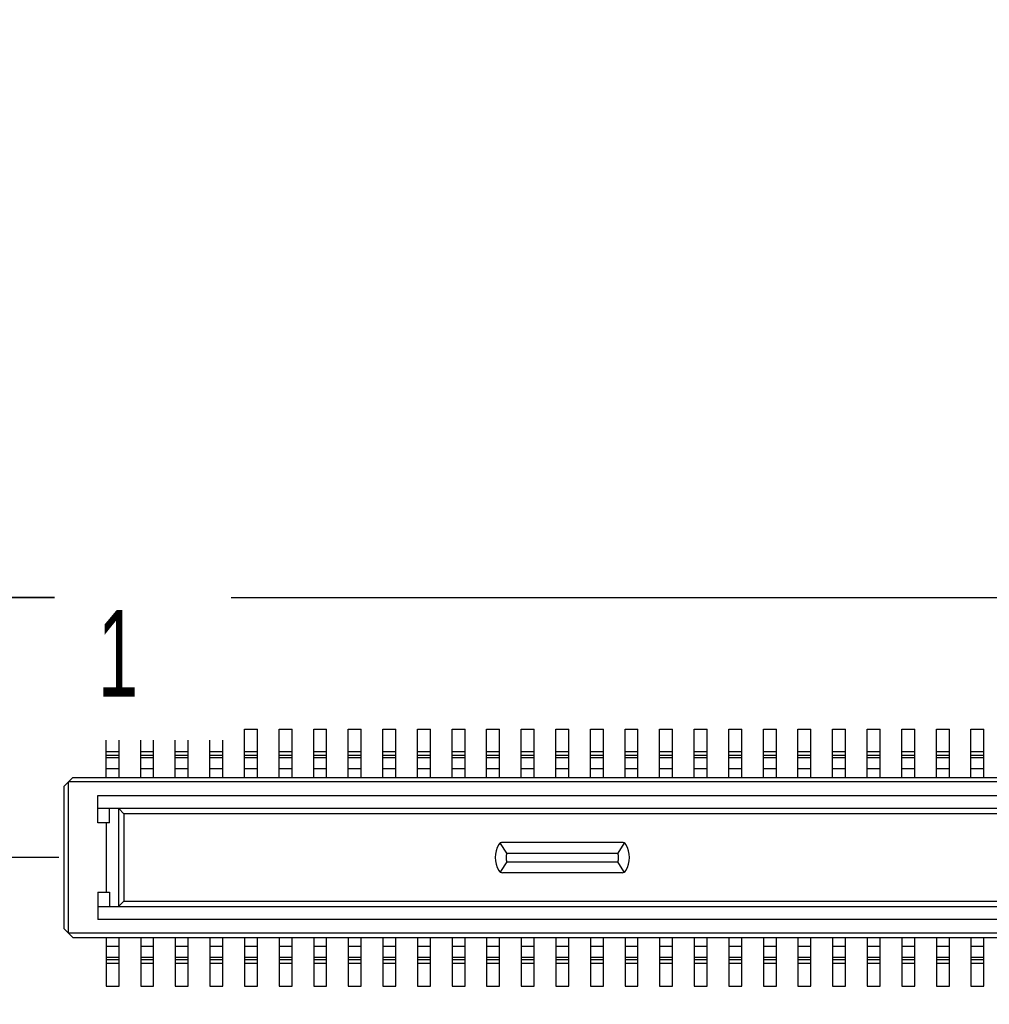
# Model space of a CAD drawing. Header units: millimetres. Extents: x -47 to 199, y -56 to 203.
# Tile 78 of 157: x 122 to 133, y 45 to 56. Entities that reach past the tile are written whole.
import ezdxf

# ---------------------------------------------------------------- set-up
doc = ezdxf.new("R2010")
doc.units = ezdxf.units.MM
doc.header["$LTSCALE"] = 1.21
doc.header["$MEASUREMENT"] = 0
doc.header["$PDMODE"] = 3
doc.header["$PDSIZE"] = 0.3125
doc.layers.get('0').update_dxf_attribs({"linetype": 'CONTINUOUS'})
doc.layers.get('DEFPOINTS').update_dxf_attribs({"linetype": 'CONTINUOUS'})
doc.layers.add('____-____46_DXF_FORMAT', color=7, linetype='CONTINUOUS')
doc.layers.add('Dim', color=3, linetype='CONTINUOUS', lineweight=25)
doc.styles.get("Standard").update_dxf_attribs({"font": 'txt', "width": 0.8})
doc.styles.add('TEXTSTYLE_3', font='simsun.ttc', dxfattribs={"width": 0.6})
doc.dimstyles.get("Standard").update_dxf_attribs({"dimtxt": 0.15625, "dimasz": 0.1875, "dimexe": 0.125, "dimexo": 0.0625, "dimgap": 0.09, "dimtad": 0, "dimtih": 1, "dimtoh": 1, "dimzin": 4, "dimdsep": 46, "dimtxsty": 'Standard', "dimblk": '_FILLED', "dimblk1": '_FILLED', "dimblk2": '_FILLED', "dimcen": 0.09, "dimazin": 1, "dimtp": 0.01, "dimtm": 0.01, "dimtfac": 1, "dimtofl": 0, "dimtmove": 0, "dimatfit": 3, "dimldrblk": '_FILLED', "dimfxl": 1, "dimtolj": 1, "dimtzin": 4, "dimarcsym": 0})

# ---------------------------------------------------------------- blocks, each defined once
blk = doc.blocks.new('_FILLED')
at = {"color": 0, "linetype": 'ByBlock'}
blk.add_solid([(0, 0), (-1, 0.1667), (-1, -0.1667)], dxfattribs=at)
blk = doc.blocks.new('*D13')
at = {"color": 0, "linetype": 'ByBlock', "lineweight": -2}
for p, q in [((122.239, 46.589), (119.726, 46.589)), ((119.851, 46.589), (119.851, 31.879)), ((119.851, 12.589), (119.851, 27.299)), ((122.289, 12.589), (119.726, 12.589))]:
    blk.add_line(p, q, dxfattribs=at)
at = {"layer": 'DEFPOINTS', "color": 0, "linetype": 'ByBlock'}
for p in [(122.302, 46.589), (122.352, 12.589)]:
    blk.add_point(p, dxfattribs=at)
at = {"color": 0, "linetype": 'ByBlock', "lineweight": -2, "xscale": 1.5, "yscale": 1.5, "zscale": 1.5}
for p, rotation in [((119.851, 46.589), 90), ((119.851, 12.589), 270)]:
    blk.add_blockref('_FILLED', p, dxfattribs=dict(at, rotation=rotation))
at = {"color": 0, "linetype": 'ByBlock', "lineweight": -2, "insert": (119.851, 29.589), "char_height": 1.5, "attachment_point": 5, "rotation": 90}
blk.add_mtext('\\A1;34.00', dxfattribs=at)
blk = doc.blocks.new('*D15')
at = {"color": 0, "linetype": 'ByBlock', "lineweight": -2}
for p, q in [((119.851, 49.594), (119.851, 52.594)), ((122.239, 49.594), (119.726, 49.594)), ((122.239, 46.589), (119.726, 46.589)), ((119.851, 46.589), (119.851, 43.589))]:
    blk.add_line(p, q, dxfattribs=at)
at = {"layer": 'DEFPOINTS', "color": 0, "linetype": 'ByBlock'}
for p in [(122.302, 49.594), (122.302, 46.589)]:
    blk.add_point(p, dxfattribs=at)
at = {"color": 0, "linetype": 'ByBlock', "lineweight": -2, "xscale": 1.5, "yscale": 1.5, "zscale": 1.5}
for p, rotation in [((119.851, 49.594), 270), ((119.851, 46.589), 90)]:
    blk.add_blockref('_FILLED', p, dxfattribs=dict(at, rotation=rotation))
at = {"color": 0, "linetype": 'ByBlock', "lineweight": -2, "insert": (119.851, 54.284), "char_height": 1.5, "attachment_point": 5, "rotation": 90}
blk.add_mtext('\\A1;3.00', dxfattribs=at)

msp = doc.modelspace()

# ---------------------------------------------------------------- linework, layer by layer
at = {"color": 7, "linetype": 'Continuous'}
for p, q in [((106.052, 49.594), (155.052, 49.594)), ((122.787, 47.514), (122.787, 48.074)), ((122.787, 48.074), (122.937, 48.074)), ((122.937, 47.514), (122.937, 48.074)), ((123.187, 47.514), (123.187, 48.074)), ((123.187, 48.074), (123.337, 48.074)), ((123.337, 47.514), (123.337, 48.074)), ((123.587, 47.514), (123.587, 48.074)), ((123.587, 48.074), (123.737, 48.074)), ((123.737, 47.514), (123.737, 48.074)), ((123.987, 47.514), (123.987, 48.074)), ((123.987, 48.074), (124.137, 48.074)), ((124.137, 47.514), (124.137, 48.074)), ((124.387, 47.514), (124.387, 48.074)), ((124.387, 48.074), (124.537, 48.074)), ((124.537, 47.514), (124.537, 48.074)), ((124.787, 47.514), (124.787, 48.074)), ((124.787, 48.074), (124.937, 48.074)), ((124.937, 47.514), (124.937, 48.074)), ((125.187, 47.514), (125.187, 48.074)), ((125.187, 48.074), (125.337, 48.074)), ((125.337, 47.514), (125.337, 48.074)), ((125.587, 47.514), (125.587, 48.074)), ((125.587, 48.074), (125.737, 48.074)), ((125.737, 47.514), (125.737, 48.074)), ((125.987, 47.514), (125.987, 48.074)), ((125.987, 48.074), (126.137, 48.074)), ((126.137, 47.514), (126.137, 48.074)), ((126.387, 47.514), (126.387, 48.074)), ((126.387, 48.074), (126.537, 48.074)), ((126.537, 47.514), (126.537, 48.074)), ((126.787, 47.514), (126.787, 48.074)), ((126.787, 48.074), (126.937, 48.074)), ((126.937, 47.514), (126.937, 48.074)), ((127.187, 47.514), (127.187, 48.074)), ((127.187, 48.074), (127.337, 48.074)), ((127.337, 47.514), (127.337, 48.074)), ((127.587, 47.514), (127.587, 48.074)), ((127.587, 48.074), (127.737, 48.074)), ((127.737, 47.514), (127.737, 48.074)), ((127.987, 47.514), (127.987, 48.074)), ((127.987, 48.074), (128.137, 48.074)), ((128.137, 47.514), (128.137, 48.074)), ((128.387, 47.514), (128.387, 48.074)), ((128.387, 48.074), (128.537, 48.074)), ((128.537, 47.514), (128.537, 48.074)), ((128.787, 47.514), (128.787, 48.074)), ((128.787, 48.074), (128.937, 48.074)), ((128.937, 47.514), (128.937, 48.074)), ((129.187, 47.514), (129.187, 48.074)), ((129.187, 48.074), (129.337, 48.074)), ((129.337, 47.514), (129.337, 48.074)), ((129.587, 47.514), (129.587, 48.074)), ((129.587, 48.074), (129.737, 48.074)), ((129.737, 47.514), (129.737, 48.074)), ((129.987, 47.514), (129.987, 48.074)), ((129.987, 48.074), (130.137, 48.074)), ((130.137, 47.514), (130.137, 48.074)), ((130.387, 47.514), (130.387, 48.074)), ((130.387, 48.074), (130.537, 48.074)), ((130.537, 47.514), (130.537, 48.074)), ((130.787, 47.514), (130.787, 48.074)), ((130.787, 48.074), (130.937, 48.074)), ((130.937, 47.514), (130.937, 48.074)), ((131.187, 47.514), (131.187, 48.074)), ((131.187, 48.074), (131.337, 48.074)), ((131.337, 47.514), (131.337, 48.074)), ((131.587, 47.514), (131.587, 48.074)), ((131.587, 48.074), (131.737, 48.074)), ((131.737, 47.514), (131.737, 48.074)), ((131.987, 47.514), (131.987, 48.074)), ((131.987, 48.074), (132.137, 48.074)), ((132.137, 47.514), (132.137, 48.074)), ((132.387, 47.514), (132.387, 48.074)), ((132.387, 48.074), (132.537, 48.074)), ((132.537, 47.514), (132.537, 48.074)), ((132.787, 47.514), (132.787, 48.074)), ((132.787, 48.074), (132.937, 48.074)), ((132.937, 47.514), (132.937, 48.074)), ((122.787, 47.814), (122.937, 47.814)), ((123.187, 47.814), (123.337, 47.814)), ((123.587, 47.814), (123.737, 47.814)), ((123.987, 47.814), (124.137, 47.814)), ((124.387, 47.814), (124.537, 47.814)), ((124.787, 47.814), (124.937, 47.814)), ((125.187, 47.814), (125.337, 47.814)), ((125.587, 47.814), (125.737, 47.814)), ((125.987, 47.814), (126.137, 47.814)), ((126.387, 47.814), (126.537, 47.814)), ((126.787, 47.814), (126.937, 47.814)), ((127.187, 47.814), (127.337, 47.814)), ((127.587, 47.814), (127.737, 47.814)), ((127.987, 47.814), (128.137, 47.814)), ((128.387, 47.814), (128.537, 47.814)), ((128.787, 47.814), (128.937, 47.814)), ((129.187, 47.814), (129.337, 47.814)), ((129.587, 47.814), (129.737, 47.814)), ((129.987, 47.814), (130.137, 47.814)), ((130.387, 47.814), (130.537, 47.814)), ((130.787, 47.814), (130.937, 47.814)), ((131.187, 47.814), (131.337, 47.814)), ((131.587, 47.814), (131.737, 47.814)), ((131.987, 47.814), (132.137, 47.814)), ((132.387, 47.814), (132.537, 47.814)), ((132.787, 47.814), (132.937, 47.814)), ((122.937, 47.77), (122.787, 47.77)), ((122.787, 47.747), (122.937, 47.747)), ((123.337, 47.77), (123.187, 47.77)), ((123.187, 47.747), (123.337, 47.747)), ((123.737, 47.77), (123.587, 47.77)), ((123.587, 47.747), (123.737, 47.747)), ((124.137, 47.77), (123.987, 47.77)), ((123.987, 47.747), (124.137, 47.747)), ((124.537, 47.77), (124.387, 47.77)), ((124.387, 47.747), (124.537, 47.747)), ((124.937, 47.77), (124.787, 47.77)), ((124.787, 47.747), (124.937, 47.747)), ((125.337, 47.77), (125.187, 47.77)), ((125.187, 47.747), (125.337, 47.747)), ((125.737, 47.77), (125.587, 47.77)), ((125.587, 47.747), (125.737, 47.747)), ((126.137, 47.77), (125.987, 47.77)), ((125.987, 47.747), (126.137, 47.747)), ((126.537, 47.77), (126.387, 47.77)), ((126.387, 47.747), (126.537, 47.747)), ((126.937, 47.77), (126.787, 47.77)), ((126.787, 47.747), (126.937, 47.747)), ((127.337, 47.77), (127.187, 47.77)), ((127.187, 47.747), (127.337, 47.747)), ((127.737, 47.77), (127.587, 47.77)), ((127.587, 47.747), (127.737, 47.747)), ((128.137, 47.77), (127.987, 47.77)), ((127.987, 47.747), (128.137, 47.747)), ((128.537, 47.77), (128.387, 47.77)), ((128.387, 47.747), (128.537, 47.747)), ((128.937, 47.77), (128.787, 47.77)), ((128.787, 47.747), (128.937, 47.747)), ((129.337, 47.77), (129.187, 47.77)), ((129.187, 47.747), (129.337, 47.747)), ((129.737, 47.77), (129.587, 47.77)), ((129.587, 47.747), (129.737, 47.747)), ((130.137, 47.77), (129.987, 47.77)), ((129.987, 47.747), (130.137, 47.747)), ((130.537, 47.77), (130.387, 47.77)), ((130.387, 47.747), (130.537, 47.747)), ((130.937, 47.77), (130.787, 47.77)), ((130.787, 47.747), (130.937, 47.747)), ((131.337, 47.77), (131.187, 47.77)), ((131.187, 47.747), (131.337, 47.747)), ((131.737, 47.77), (131.587, 47.77)), ((131.587, 47.747), (131.737, 47.747)), ((132.137, 47.77), (131.987, 47.77)), ((131.987, 47.747), (132.137, 47.747)), ((132.537, 47.77), (132.387, 47.77)), ((132.387, 47.747), (132.537, 47.747)), ((132.937, 47.77), (132.787, 47.77)), ((132.787, 47.747), (132.937, 47.747)), ((122.937, 47.614), (122.787, 47.614)), ((123.337, 47.614), (123.187, 47.614)), ((123.737, 47.614), (123.587, 47.614)), ((124.137, 47.614), (123.987, 47.614)), ((124.537, 47.614), (124.387, 47.614)), ((124.937, 47.614), (124.787, 47.614)), ((125.337, 47.614), (125.187, 47.614)), ((125.737, 47.614), (125.587, 47.614)), ((126.137, 47.614), (125.987, 47.614)), ((126.537, 47.614), (126.387, 47.614)), ((126.937, 47.614), (126.787, 47.614)), ((127.337, 47.614), (127.187, 47.614)), ((127.737, 47.614), (127.587, 47.614)), ((128.137, 47.614), (127.987, 47.614)), ((128.537, 47.614), (128.387, 47.614)), ((128.937, 47.614), (128.787, 47.614)), ((129.337, 47.614), (129.187, 47.614)), ((129.737, 47.614), (129.587, 47.614)), ((130.137, 47.614), (129.987, 47.614)), ((130.537, 47.614), (130.387, 47.614)), ((130.937, 47.614), (130.787, 47.614)), ((131.337, 47.614), (131.187, 47.614)), ((131.737, 47.614), (131.587, 47.614)), ((132.137, 47.614), (131.987, 47.614)), ((132.537, 47.614), (132.387, 47.614)), ((132.937, 47.614), (132.787, 47.614)), ((122.302, 47.414), (122.402, 47.514)), ((122.352, 45.714), (122.352, 47.464)), ((143.772, 47.464), (122.352, 47.464)), ((122.402, 47.514), (143.722, 47.514)), ((122.302, 45.764), (122.302, 47.414)), ((122.692, 46.989), (122.692, 47.304)), ((122.692, 47.304), (143.432, 47.304)), ((143.432, 47.154), (122.692, 47.154)), ((122.827, 46.989), (122.827, 47.154)), ((122.933, 46.025), (122.933, 47.154)), ((122.992, 47.094), (122.933, 47.154)), ((122.992, 47.094), (122.992, 46.084)), ((143.131, 47.094), (122.992, 47.094)), ((122.827, 46.989), (122.692, 46.989)), ((122.792, 46.189), (122.792, 46.989)), ((127.419, 46.639), (127.349, 46.752)), ((128.753, 46.764), (127.37, 46.764)), ((128.774, 46.752), (128.704, 46.639)), ((127.419, 46.639), (128.704, 46.639)), ((127.419, 46.539), (127.349, 46.427)), ((127.419, 46.539), (128.704, 46.539)), ((128.774, 46.427), (128.704, 46.539)), ((128.753, 46.414), (127.37, 46.414)), ((122.692, 46.189), (122.692, 45.874)), ((122.692, 46.189), (122.827, 46.189)), ((122.827, 46.189), (122.827, 46.024)), ((122.692, 46.024), (143.432, 46.024)), ((122.992, 46.084), (122.933, 46.025)), ((122.992, 46.084), (143.131, 46.084)), ((143.432, 45.874), (122.692, 45.874)), ((122.402, 45.664), (122.302, 45.764)), ((143.772, 45.714), (122.352, 45.714)), ((122.402, 45.664), (143.722, 45.664)), ((122.787, 45.664), (122.787, 45.104)), ((122.937, 45.104), (122.937, 45.664)), ((123.187, 45.664), (123.187, 45.104)), ((123.337, 45.104), (123.337, 45.664)), ((123.587, 45.664), (123.587, 45.104)), ((123.737, 45.104), (123.737, 45.664)), ((123.987, 45.664), (123.987, 45.104)), ((124.137, 45.104), (124.137, 45.664)), ((124.387, 45.664), (124.387, 45.104)), ((124.537, 45.104), (124.537, 45.664)), ((124.787, 45.664), (124.787, 45.104)), ((124.937, 45.104), (124.937, 45.664)), ((125.187, 45.664), (125.187, 45.104)), ((125.337, 45.104), (125.337, 45.664)), ((125.587, 45.664), (125.587, 45.104)), ((125.737, 45.104), (125.737, 45.664)), ((125.987, 45.664), (125.987, 45.104)), ((126.137, 45.104), (126.137, 45.664)), ((126.387, 45.664), (126.387, 45.104)), ((126.537, 45.104), (126.537, 45.664)), ((126.787, 45.664), (126.787, 45.104)), ((126.937, 45.104), (126.937, 45.664)), ((127.187, 45.664), (127.187, 45.104)), ((127.337, 45.104), (127.337, 45.664)), ((127.587, 45.664), (127.587, 45.104)), ((127.737, 45.104), (127.737, 45.664)), ((127.987, 45.664), (127.987, 45.104)), ((128.137, 45.104), (128.137, 45.664)), ((128.387, 45.664), (128.387, 45.104)), ((128.537, 45.104), (128.537, 45.664)), ((128.787, 45.664), (128.787, 45.104)), ((128.937, 45.104), (128.937, 45.664)), ((129.187, 45.664), (129.187, 45.104)), ((129.337, 45.104), (129.337, 45.664)), ((129.587, 45.664), (129.587, 45.104)), ((129.737, 45.104), (129.737, 45.664)), ((129.987, 45.664), (129.987, 45.104)), ((130.137, 45.104), (130.137, 45.664)), ((130.387, 45.664), (130.387, 45.104)), ((130.537, 45.104), (130.537, 45.664)), ((130.787, 45.664), (130.787, 45.104)), ((130.937, 45.104), (130.937, 45.664)), ((131.187, 45.664), (131.187, 45.104)), ((131.337, 45.104), (131.337, 45.664)), ((131.587, 45.664), (131.587, 45.104)), ((131.737, 45.104), (131.737, 45.664)), ((131.987, 45.664), (131.987, 45.104)), ((132.137, 45.104), (132.137, 45.664)), ((132.387, 45.664), (132.387, 45.104)), ((132.537, 45.104), (132.537, 45.664)), ((132.787, 45.664), (132.787, 45.104)), ((132.937, 45.104), (132.937, 45.664)), ((122.787, 45.564), (122.937, 45.564)), ((123.187, 45.564), (123.337, 45.564)), ((123.587, 45.564), (123.737, 45.564)), ((123.987, 45.564), (124.137, 45.564)), ((124.387, 45.564), (124.537, 45.564)), ((124.787, 45.564), (124.937, 45.564)), ((125.187, 45.564), (125.337, 45.564)), ((125.587, 45.564), (125.737, 45.564)), ((125.987, 45.564), (126.137, 45.564)), ((126.387, 45.564), (126.537, 45.564)), ((126.787, 45.564), (126.937, 45.564)), ((127.187, 45.564), (127.337, 45.564)), ((127.587, 45.564), (127.737, 45.564)), ((127.987, 45.564), (128.137, 45.564)), ((128.387, 45.564), (128.537, 45.564)), ((128.787, 45.564), (128.937, 45.564)), ((129.187, 45.564), (129.337, 45.564)), ((129.587, 45.564), (129.737, 45.564)), ((129.987, 45.564), (130.137, 45.564)), ((130.387, 45.564), (130.537, 45.564)), ((130.787, 45.564), (130.937, 45.564)), ((131.187, 45.564), (131.337, 45.564)), ((131.587, 45.564), (131.737, 45.564)), ((131.987, 45.564), (132.137, 45.564)), ((132.387, 45.564), (132.537, 45.564)), ((132.787, 45.564), (132.937, 45.564)), ((122.937, 45.432), (122.787, 45.432)), ((122.787, 45.409), (122.937, 45.409)), ((123.337, 45.432), (123.187, 45.432)), ((123.187, 45.409), (123.337, 45.409)), ((123.737, 45.432), (123.587, 45.432)), ((123.587, 45.409), (123.737, 45.409)), ((124.137, 45.432), (123.987, 45.432)), ((123.987, 45.409), (124.137, 45.409)), ((124.537, 45.432), (124.387, 45.432)), ((124.387, 45.409), (124.537, 45.409)), ((124.937, 45.432), (124.787, 45.432)), ((124.787, 45.409), (124.937, 45.409)), ((125.337, 45.432), (125.187, 45.432)), ((125.187, 45.409), (125.337, 45.409)), ((125.737, 45.432), (125.587, 45.432)), ((125.587, 45.409), (125.737, 45.409)), ((126.137, 45.432), (125.987, 45.432)), ((125.987, 45.409), (126.137, 45.409)), ((126.537, 45.432), (126.387, 45.432)), ((126.387, 45.409), (126.537, 45.409)), ((126.937, 45.432), (126.787, 45.432)), ((126.787, 45.409), (126.937, 45.409)), ((127.337, 45.432), (127.187, 45.432)), ((127.187, 45.409), (127.337, 45.409)), ((127.737, 45.432), (127.587, 45.432)), ((127.587, 45.409), (127.737, 45.409)), ((128.137, 45.432), (127.987, 45.432)), ((127.987, 45.409), (128.137, 45.409)), ((128.537, 45.432), (128.387, 45.432)), ((128.387, 45.409), (128.537, 45.409)), ((128.937, 45.432), (128.787, 45.432)), ((128.787, 45.409), (128.937, 45.409)), ((129.337, 45.432), (129.187, 45.432)), ((129.187, 45.409), (129.337, 45.409)), ((129.737, 45.432), (129.587, 45.432)), ((129.587, 45.409), (129.737, 45.409)), ((130.137, 45.432), (129.987, 45.432)), ((129.987, 45.409), (130.137, 45.409)), ((130.537, 45.432), (130.387, 45.432)), ((130.387, 45.409), (130.537, 45.409)), ((130.937, 45.432), (130.787, 45.432)), ((130.787, 45.409), (130.937, 45.409)), ((131.337, 45.432), (131.187, 45.432)), ((131.187, 45.409), (131.337, 45.409)), ((131.737, 45.432), (131.587, 45.432)), ((131.587, 45.409), (131.737, 45.409)), ((132.137, 45.432), (131.987, 45.432)), ((131.987, 45.409), (132.137, 45.409)), ((132.537, 45.432), (132.387, 45.432)), ((132.387, 45.409), (132.537, 45.409)), ((132.937, 45.432), (132.787, 45.432)), ((132.787, 45.409), (132.937, 45.409)), ((122.937, 45.364), (122.787, 45.364)), ((123.337, 45.364), (123.187, 45.364)), ((123.737, 45.364), (123.587, 45.364)), ((124.137, 45.364), (123.987, 45.364)), ((124.537, 45.364), (124.387, 45.364)), ((124.937, 45.364), (124.787, 45.364)), ((125.337, 45.364), (125.187, 45.364)), ((125.737, 45.364), (125.587, 45.364)), ((126.137, 45.364), (125.987, 45.364)), ((126.537, 45.364), (126.387, 45.364)), ((126.937, 45.364), (126.787, 45.364)), ((127.337, 45.364), (127.187, 45.364)), ((127.737, 45.364), (127.587, 45.364)), ((128.137, 45.364), (127.987, 45.364)), ((128.537, 45.364), (128.387, 45.364)), ((128.937, 45.364), (128.787, 45.364)), ((129.337, 45.364), (129.187, 45.364)), ((129.737, 45.364), (129.587, 45.364)), ((130.137, 45.364), (129.987, 45.364)), ((130.537, 45.364), (130.387, 45.364)), ((130.937, 45.364), (130.787, 45.364)), ((131.337, 45.364), (131.187, 45.364)), ((131.737, 45.364), (131.587, 45.364)), ((132.137, 45.364), (131.987, 45.364)), ((132.537, 45.364), (132.387, 45.364)), ((132.937, 45.364), (132.787, 45.364)), ((122.787, 45.104), (122.937, 45.104)), ((123.187, 45.104), (123.337, 45.104)), ((123.587, 45.104), (123.737, 45.104)), ((123.987, 45.104), (124.137, 45.104)), ((124.387, 45.104), (124.537, 45.104)), ((124.787, 45.104), (124.937, 45.104)), ((125.187, 45.104), (125.337, 45.104)), ((125.587, 45.104), (125.737, 45.104)), ((125.987, 45.104), (126.137, 45.104)), ((126.387, 45.104), (126.537, 45.104)), ((126.787, 45.104), (126.937, 45.104)), ((127.187, 45.104), (127.337, 45.104)), ((127.587, 45.104), (127.737, 45.104)), ((127.987, 45.104), (128.137, 45.104)), ((128.387, 45.104), (128.537, 45.104)), ((128.787, 45.104), (128.937, 45.104)), ((129.187, 45.104), (129.337, 45.104)), ((129.587, 45.104), (129.737, 45.104)), ((129.987, 45.104), (130.137, 45.104)), ((130.387, 45.104), (130.537, 45.104)), ((130.787, 45.104), (130.937, 45.104)), ((131.187, 45.104), (131.337, 45.104)), ((131.587, 45.104), (131.737, 45.104)), ((131.987, 45.104), (132.137, 45.104)), ((132.387, 45.104), (132.537, 45.104)), ((132.787, 45.104), (132.937, 45.104))]:
    msp.add_line(p, q, dxfattribs=at)
for centre, radius, start, end in [((127.587, 46.589), 0.3, 150, 210), ((127.37, 46.714), 0.05, 90, 150), ((128.467, 47.341), 1.264, 207.4618, 207.7917), ((128.753, 46.714), 0.05, 30, 90), ((127.656, 47.341), 1.264, 332.2083, 332.5382), ((128.537, 46.589), 0.3, 330, 30), ((127.587, 46.589), 0.175, 163.3985, 196.6015), ((128.537, 46.589), 0.175, 343.3985, 16.6015), ((127.37, 46.464), 0.05, 210, 270), ((128.753, 46.464), 0.05, 270, 330), ((128.47, 45.837), 1.266, 152.2095, 152.5382), ((127.654, 45.837), 1.266, 27.4618, 27.7905)]:
    msp.add_arc(centre, radius, start, end, dxfattribs=at)

# ---------------------------------------------------------------- dimensions: what is measured, and where the dimension line sits
at = {"layer": 'Dim'}
for base, p1, p2, override, picture, middle in [((119.850994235, 49.594403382), (122.301631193, 46.589403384), (122.301631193, 49.594403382), {"dimtxt": 1.5, "dimasz": 1.5, "dimtih": 0, "dimtoh": 0, "dimzin": 0, "dimcen": 0.198, "dimadec": 0, "dimazin": 0, "dimtp": 0, "dimtm": 0, "dimtzin": 0}, '*D15', (119.850994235, 54.284403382)), ((119.851, 12.589), (122.302, 46.589), (122.352, 12.589), {"dimtxt": 1.5, "dimasz": 1.5, "dimtih": 0, "dimtoh": 0, "dimzin": 0, "dimcen": 0.198, "dimadec": 0, "dimazin": 0, "dimtp": 0, "dimtm": 0, "dimtdec": 4, "dimtzin": 0}, '*D13', (119.851, 29.589))]:
    dim = msp.add_linear_dim(base=base, p1=p1, p2=p2, angle=90, dimstyle='Standard', override=override, dxfattribs=at)
    dim.commit()
    dim.dimension.update_dxf_attribs({"geometry": picture, "text_midpoint": middle})

# ---------------------------------------------------------------- next in the draw order: texts
at = {"layer": '____-____46_DXF_FORMAT', "color": 2, "linetype": 'Continuous', "insert": (122.691, 49.448), "char_height": 1, "width": 1.04167, "attachment_point": 1, "line_spacing_factor": 0.9, "style": 'TEXTSTYLE_3', "bg_fill": 2}
msp.add_mtext('{\\fArial|b0|i0|c0|p0;\\C6;1}', dxfattribs=at)

doc.saveas('drawing.dxf')
